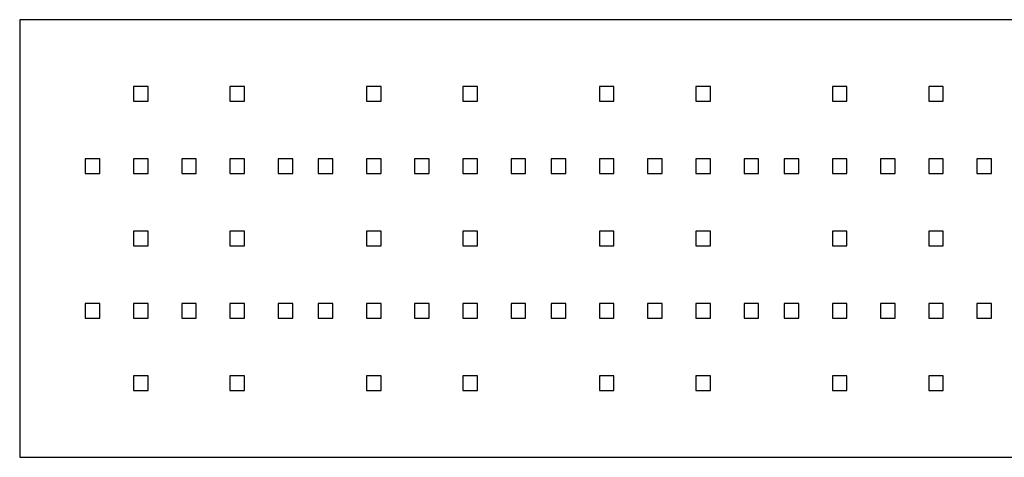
# Model space of a CAD drawing. Extents: x -541 to 136, y -89 to 461.
# Tile 1 of 6: x -541 to -202, y -89 to 61. Entities that reach past the tile are written whole.
import ezdxf

# ---------------------------------------------------------------- set-up
doc = ezdxf.new("R2010")
doc.units = 0
doc.layers.add('LAYER_1', color=7, linetype='CONTINUOUS')

msp = doc.modelspace()

# ---------------------------------------------------------------- linework, layer by layer
at = {"layer": 'LAYER_1'}
for points in [[(-540.618, -89.32), (135.6728, -89.32), (135.6728, 61.074), (-540.618, 61.074), (-540.618, -89.32)], [(-501.5324, 33.0546), (-496.5324, 33.0546), (-496.5324, 38.0546), (-501.5324, 38.0546), (-501.5324, 33.0546)], [(-468.4141, 33.0546), (-463.4141, 33.0546), (-463.4141, 38.0546), (-468.4141, 38.0546), (-468.4141, 33.0546)], [(-421.5322, 33.0546), (-416.5322, 33.0546), (-416.5322, 38.0546), (-421.5322, 38.0546), (-421.5322, 33.0546)], [(-388.4139, 33.0546), (-383.4139, 33.0546), (-383.4139, 38.0546), (-388.4139, 38.0546), (-388.4139, 33.0546)], [(-341.5323, 33.0546), (-336.5323, 33.0546), (-336.5323, 38.0546), (-341.5323, 38.0546), (-341.5323, 33.0546)], [(-308.414, 33.0546), (-303.414, 33.0546), (-303.414, 38.0546), (-308.414, 38.0546), (-308.414, 33.0546)], [(-261.5321, 33.0546), (-256.5321, 33.0546), (-256.5321, 38.0546), (-261.5321, 38.0546), (-261.5321, 33.0546)], [(-228.4138, 33.0546), (-223.4138, 33.0546), (-223.4138, 38.0546), (-228.4138, 38.0546), (-228.4138, 33.0546)], [(-518.0916, 8.2159), (-513.0916, 8.2159), (-513.0916, 13.2159), (-518.0916, 13.2159), (-518.0916, 8.2159)], [(-501.5325, 8.2158), (-496.5325, 8.2158), (-496.5325, 13.2158), (-501.5325, 13.2158), (-501.5325, 8.2158)], [(-484.9733, 8.2159), (-479.9733, 8.2159), (-479.9733, 13.2159), (-484.9733, 13.2159), (-484.9733, 8.2159)], [(-468.4141, 8.2158), (-463.4141, 8.2158), (-463.4141, 13.2158), (-468.4141, 13.2158), (-468.4141, 8.2158)], [(-451.855, 8.2159), (-446.855, 8.2159), (-446.855, 13.2159), (-451.855, 13.2159), (-451.855, 8.2159)], [(-438.0914, 8.2159), (-433.0914, 8.2159), (-433.0914, 13.2159), (-438.0914, 13.2159), (-438.0914, 8.2159)], [(-421.5323, 8.2158), (-416.5323, 8.2158), (-416.5323, 13.2158), (-421.5323, 13.2158), (-421.5323, 8.2158)], [(-404.9731, 8.2159), (-399.9731, 8.2159), (-399.9731, 13.2159), (-404.9731, 13.2159), (-404.9731, 8.2159)], [(-388.4139, 8.2158), (-383.4139, 8.2158), (-383.4139, 13.2158), (-388.4139, 13.2158), (-388.4139, 8.2158)], [(-371.8548, 8.2159), (-366.8548, 8.2159), (-366.8548, 13.2159), (-371.8548, 13.2159), (-371.8548, 8.2159)], [(-358.0915, 8.2159), (-353.0915, 8.2159), (-353.0915, 13.2159), (-358.0915, 13.2159), (-358.0915, 8.2159)], [(-341.5324, 8.2158), (-336.5324, 8.2158), (-336.5324, 13.2158), (-341.5324, 13.2158), (-341.5324, 8.2158)], [(-324.9732, 8.2159), (-319.9732, 8.2159), (-319.9732, 13.2159), (-324.9732, 13.2159), (-324.9732, 8.2159)], [(-308.414, 8.2158), (-303.414, 8.2158), (-303.414, 13.2158), (-308.414, 13.2158), (-308.414, 8.2158)], [(-291.8549, 8.2159), (-286.8549, 8.2159), (-286.8549, 13.2159), (-291.8549, 13.2159), (-291.8549, 8.2159)], [(-278.0913, 8.2159), (-273.0913, 8.2159), (-273.0913, 13.2159), (-278.0913, 13.2159), (-278.0913, 8.2159)], [(-261.5322, 8.2158), (-256.5322, 8.2158), (-256.5322, 13.2158), (-261.5322, 13.2158), (-261.5322, 8.2158)], [(-244.973, 8.2159), (-239.973, 8.2159), (-239.973, 13.2159), (-244.973, 13.2159), (-244.973, 8.2159)], [(-228.4138, 8.2158), (-223.4138, 8.2158), (-223.4138, 13.2158), (-228.4138, 13.2158), (-228.4138, 8.2158)], [(-211.8547, 8.2159), (-206.8547, 8.2159), (-206.8547, 13.2159), (-211.8547, 13.2159), (-211.8547, 8.2159)], [(-501.5324, -16.6229), (-496.5324, -16.6229), (-496.5324, -11.6229), (-501.5324, -11.6229), (-501.5324, -16.6229)], [(-468.4141, -16.6229), (-463.4141, -16.6229), (-463.4141, -11.6229), (-468.4141, -11.6229), (-468.4141, -16.6229)], [(-421.5322, -16.6229), (-416.5322, -16.6229), (-416.5322, -11.6229), (-421.5322, -11.6229), (-421.5322, -16.6229)], [(-388.4139, -16.6229), (-383.4139, -16.6229), (-383.4139, -11.6229), (-388.4139, -11.6229), (-388.4139, -16.6229)], [(-341.5323, -16.6229), (-336.5323, -16.6229), (-336.5323, -11.6229), (-341.5323, -11.6229), (-341.5323, -16.6229)], [(-308.414, -16.6229), (-303.414, -16.6229), (-303.414, -11.6229), (-308.414, -11.6229), (-308.414, -16.6229)], [(-261.5321, -16.6229), (-256.5321, -16.6229), (-256.5321, -11.6229), (-261.5321, -11.6229), (-261.5321, -16.6229)], [(-228.4138, -16.6229), (-223.4138, -16.6229), (-223.4138, -11.6229), (-228.4138, -11.6229), (-228.4138, -16.6229)], [(-518.0916, -41.4616), (-513.0916, -41.4616), (-513.0916, -36.4616), (-518.0916, -36.4616), (-518.0916, -41.4616)], [(-501.5325, -41.4617), (-496.5325, -41.4617), (-496.5325, -36.4617), (-501.5325, -36.4617), (-501.5325, -41.4617)], [(-484.9733, -41.4616), (-479.9733, -41.4616), (-479.9733, -36.4616), (-484.9733, -36.4616), (-484.9733, -41.4616)], [(-468.4141, -41.4617), (-463.4141, -41.4617), (-463.4141, -36.4617), (-468.4141, -36.4617), (-468.4141, -41.4617)], [(-451.855, -41.4616), (-446.855, -41.4616), (-446.855, -36.4616), (-451.855, -36.4616), (-451.855, -41.4616)], [(-438.0914, -41.4616), (-433.0914, -41.4616), (-433.0914, -36.4616), (-438.0914, -36.4616), (-438.0914, -41.4616)], [(-421.5323, -41.4617), (-416.5323, -41.4617), (-416.5323, -36.4617), (-421.5323, -36.4617), (-421.5323, -41.4617)], [(-404.9731, -41.4616), (-399.9731, -41.4616), (-399.9731, -36.4616), (-404.9731, -36.4616), (-404.9731, -41.4616)], [(-388.4139, -41.4617), (-383.4139, -41.4617), (-383.4139, -36.4617), (-388.4139, -36.4617), (-388.4139, -41.4617)], [(-371.8548, -41.4616), (-366.8548, -41.4616), (-366.8548, -36.4616), (-371.8548, -36.4616), (-371.8548, -41.4616)], [(-358.0915, -41.4616), (-353.0915, -41.4616), (-353.0915, -36.4616), (-358.0915, -36.4616), (-358.0915, -41.4616)], [(-341.5324, -41.4617), (-336.5324, -41.4617), (-336.5324, -36.4617), (-341.5324, -36.4617), (-341.5324, -41.4617)], [(-324.9732, -41.4616), (-319.9732, -41.4616), (-319.9732, -36.4616), (-324.9732, -36.4616), (-324.9732, -41.4616)], [(-308.414, -41.4617), (-303.414, -41.4617), (-303.414, -36.4617), (-308.414, -36.4617), (-308.414, -41.4617)], [(-291.8549, -41.4616), (-286.8549, -41.4616), (-286.8549, -36.4616), (-291.8549, -36.4616), (-291.8549, -41.4616)], [(-278.0913, -41.4616), (-273.0913, -41.4616), (-273.0913, -36.4616), (-278.0913, -36.4616), (-278.0913, -41.4616)], [(-261.5322, -41.4617), (-256.5322, -41.4617), (-256.5322, -36.4617), (-261.5322, -36.4617), (-261.5322, -41.4617)], [(-244.973, -41.4616), (-239.973, -41.4616), (-239.973, -36.4616), (-244.973, -36.4616), (-244.973, -41.4616)], [(-228.4138, -41.4617), (-223.4138, -41.4617), (-223.4138, -36.4617), (-228.4138, -36.4617), (-228.4138, -41.4617)], [(-211.8547, -41.4616), (-206.8547, -41.4616), (-206.8547, -36.4616), (-211.8547, -36.4616), (-211.8547, -41.4616)], [(-501.5324, -66.3003), (-496.5324, -66.3003), (-496.5324, -61.3003), (-501.5324, -61.3003), (-501.5324, -66.3003)], [(-468.4141, -66.3003), (-463.4141, -66.3003), (-463.4141, -61.3003), (-468.4141, -61.3003), (-468.4141, -66.3003)], [(-421.5322, -66.3003), (-416.5322, -66.3003), (-416.5322, -61.3003), (-421.5322, -61.3003), (-421.5322, -66.3003)], [(-388.4139, -66.3003), (-383.4139, -66.3003), (-383.4139, -61.3003), (-388.4139, -61.3003), (-388.4139, -66.3003)], [(-341.5323, -66.3003), (-336.5323, -66.3003), (-336.5323, -61.3003), (-341.5323, -61.3003), (-341.5323, -66.3003)], [(-308.414, -66.3003), (-303.414, -66.3003), (-303.414, -61.3003), (-308.414, -61.3003), (-308.414, -66.3003)], [(-261.5321, -66.3003), (-256.5321, -66.3003), (-256.5321, -61.3003), (-261.5321, -61.3003), (-261.5321, -66.3003)], [(-228.4138, -66.3003), (-223.4138, -66.3003), (-223.4138, -61.3003), (-228.4138, -61.3003), (-228.4138, -66.3003)]]:
    msp.add_lwpolyline(points, close=True, dxfattribs=at)

doc.saveas('drawing.dxf')
